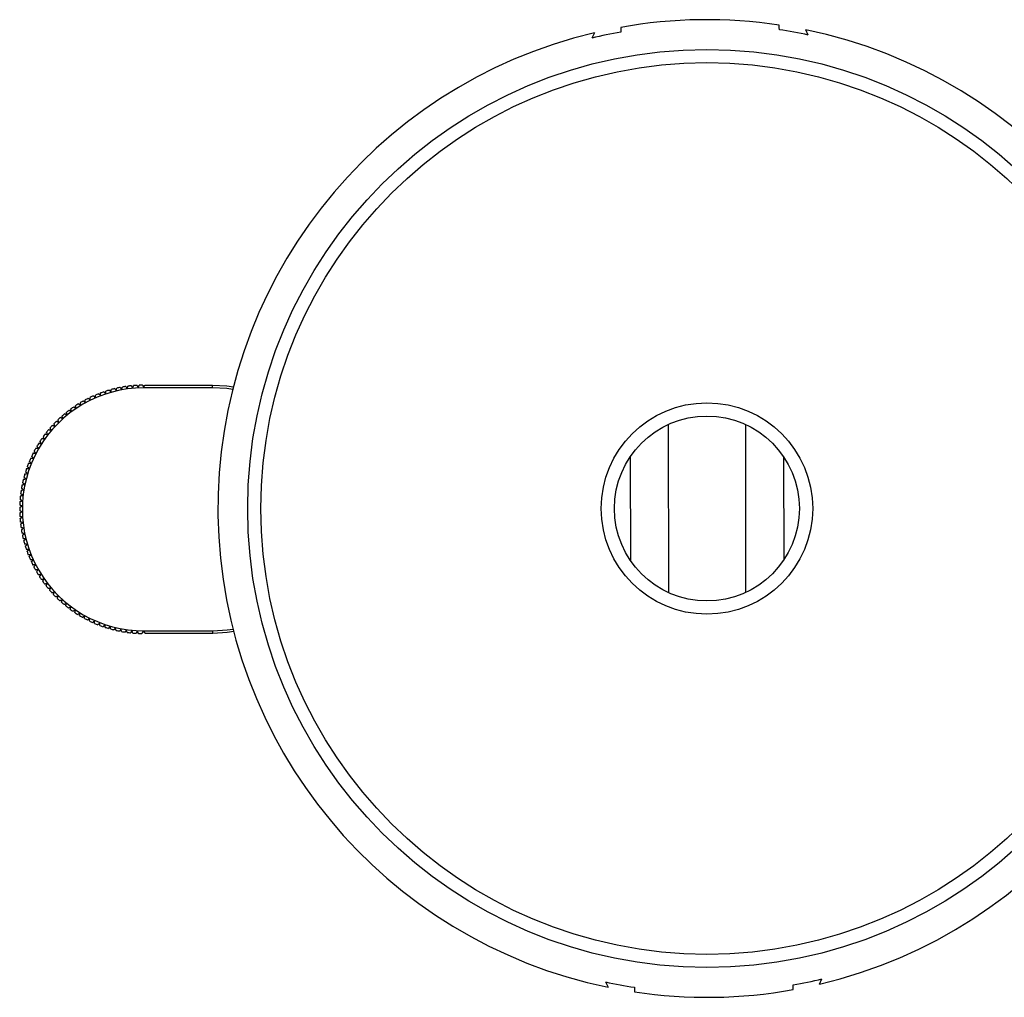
# Model space of a CAD drawing. Header units: millimetres. Extents: x 59 to 113, y 77 to 185.
# Tile 1 of 6: x 75 to 94, y 77 to 95. Entities that reach past the tile are written whole.
import ezdxf

# ---------------------------------------------------------------- set-up
doc = ezdxf.new("R2010")
doc.units = ezdxf.units.MM

msp = doc.modelspace()

# ---------------------------------------------------------------- linework, layer by layer
at = {"color": 7, "linetype": 'Continuous', "lineweight": 25}
for p, q in [((86.349, 95.2362), (86.3038, 95.1356)), ((90.3966, 95.1945), (90.3486, 95.2938)), ((77.8248, 88.5232), (77.8253, 88.5244)), ((79.1253, 88.5205), (77.8253, 88.5185)), ((77.845, 88.5685), (79.1252, 88.5705)), ((87.7473, 87.8245), (87.7521, 84.6428)), ((89.2054, 87.8268), (89.2103, 84.645)), ((87.0273, 87.2123), (87.0303, 85.2528)), ((89.9273, 87.2168), (89.9303, 85.2572)), ((77.8323, 83.9185), (79.1323, 83.9205)), ((79.1324, 83.8705), (77.8539, 83.8685)), ((90.6086, 77.2333), (90.6538, 77.3339)), ((86.561, 77.275), (86.609, 77.1757))]:
    msp.add_line(p, q, dxfattribs=at)
at = {"color": 7, "linetype": 'Continuous', "lineweight": 25, "flags": 128}
for points in [[(89.8485, 95.2945), (89.8479, 95.3381), (89.8472, 95.383)], [(86.8476, 95.3398), (86.8482, 95.2949), (86.8488, 95.2513)], [(77.8253, 88.5244), (77.8292, 88.5333), (77.833, 88.5416), (77.8364, 88.5493), (77.8394, 88.5559), (77.8418, 88.5613), (77.8435, 88.5653), (77.8446, 88.5677), (77.845, 88.5685)], [(79.1253, 88.5205), (79.1253, 88.5302), (79.1253, 88.5396), (79.1253, 88.5483), (79.1252, 88.5558), (79.1252, 88.562), (79.1252, 88.5667), (79.1252, 88.5695), (79.1252, 88.5705)], [(79.1252, 88.5705), (79.3986, 88.5549), (79.5201, 88.5377)], [(77.8539, 83.8685), (77.8535, 83.8695), (77.8523, 83.8723), (77.8503, 83.8769), (77.8476, 83.8832), (77.8443, 83.8907), (77.8406, 83.8994), (77.8365, 83.9087), (77.8323, 83.9185)], [(79.1324, 83.8705), (79.1324, 83.8714), (79.1324, 83.8743), (79.1324, 83.8789), (79.1324, 83.8851), (79.1324, 83.8927), (79.1324, 83.9013), (79.1323, 83.9107), (79.1323, 83.9205)], [(79.5271, 83.9045), (79.4057, 83.8868), (79.1324, 83.8705)], [(87.1091, 77.175), (87.1097, 77.1315), (87.1103, 77.0866)], [(90.11, 77.1297), (90.1094, 77.1746), (90.1088, 77.2182)]]:
    msp.add_lwpolyline(points, dxfattribs=at)
at = {"color": 1, "linetype": 'Continuous', "lineweight": 25, "flags": 128}
for points in [[(79.5077, 88.4891), (79.3959, 88.5049), (79.1253, 88.5205)], [(79.1323, 83.9205), (79.4029, 83.9369), (79.5146, 83.9531)]]:
    msp.add_lwpolyline(points, dxfattribs=at)
at = {"color": 7, "linetype": 'Continuous', "lineweight": 25}
for radius in [8.687, 8.437, 2, 1.75]:
    msp.add_circle((88.4788, 86.2348), radius, dxfattribs=at)
for centre, radius, start, end in [((88.4788, 86.2348), 9.25, 81.49241, 100.15725), ((88.4788, 86.2348), 9.25, 103.31172, 258.33794), ((88.4788, 86.2348), 9.1627, 100.24695, 103.73147), ((88.4788, 86.2348), 9.1627, 77.91819, 81.40271), ((88.4788, 86.2348), 9.25, 283.31172, 78.33794), ((77.8288, 86.2185), 2.3, 90.08757, 270.08757), ((77.8288, 86.2185), 2.35, 106.19051, 107.81027), ((77.8288, 86.2185), 2.35, 103.58993, 105.20969), ((77.8288, 86.2185), 2.35, 100.98934, 102.60911), ((77.8288, 86.2185), 2.35, 98.38876, 100.00853), ((77.8288, 86.2185), 2.35, 95.78818, 97.40794), ((77.8288, 86.2185), 2.35, 93.1876, 94.80736), ((77.8288, 86.2185), 2.35, 90.58701, 92.20678), ((76.6618, 88.52), 1.1635, 359.92735, 0.21754), ((77.8288, 86.2185), 2.35, 116.59284, 118.2126), ((77.8288, 86.2185), 2.35, 113.99225, 115.61202), ((77.8288, 86.2185), 2.35, 111.39167, 113.01144), ((77.8288, 86.2185), 2.35, 108.79109, 110.41085), ((77.8288, 86.2185), 2.35, 124.39458, 126.01435), ((77.8288, 86.2185), 2.35, 121.794, 123.41376), ((77.8288, 86.2185), 2.35, 119.19342, 120.81318), ((77.8288, 86.2185), 2.35, 132.19633, 133.81609), ((77.8288, 86.2185), 2.35, 129.59575, 131.21551), ((77.8288, 86.2185), 2.35, 126.99517, 128.61493), ((77.8288, 86.2185), 2.35, 139.99808, 141.61784), ((77.8288, 86.2185), 2.35, 137.39749, 139.01726), ((77.8288, 86.2185), 2.35, 134.79691, 136.41668), ((77.8288, 86.2185), 2.35, 145.19924, 146.819), ((77.8288, 86.2185), 2.35, 142.59866, 144.21842), ((77.8288, 86.2185), 2.35, 150.4004, 152.02017), ((77.8288, 86.2185), 2.35, 147.79982, 149.41959), ((77.8288, 86.2185), 2.35, 155.60157, 157.22133), ((77.8288, 86.2185), 2.35, 153.00099, 154.62075), ((77.8288, 86.2185), 2.35, 160.80273, 162.4225), ((77.8288, 86.2185), 2.35, 158.20215, 159.82192), ((77.8288, 86.2185), 2.35, 163.40332, 165.02308), ((77.8288, 86.2185), 2.35, 168.60448, 170.22424), ((77.8288, 86.2185), 2.35, 166.0039, 167.62366), ((77.8288, 86.2185), 2.35, 173.80564, 175.42541), ((77.8288, 86.2185), 2.35, 171.20506, 172.82483), ((77.8288, 86.2185), 2.35, 179.00681, 180.62657), ((77.8288, 86.2185), 2.35, 176.40623, 178.02599), ((77.8288, 86.2185), 2.35, 181.60739, 183.22716), ((77.8288, 86.2185), 2.35, 184.20797, 185.82774), ((77.8288, 86.2185), 2.35, 186.80856, 188.42832), ((77.8288, 86.2185), 2.35, 189.40914, 191.0289), ((77.8288, 86.2185), 2.35, 192.00972, 193.62948), ((77.8288, 86.2185), 2.35, 194.6103, 196.23007), ((77.8288, 86.2185), 2.35, 197.21088, 198.83065), ((77.8288, 86.2185), 2.35, 199.81147, 201.43123), ((77.8288, 86.2185), 2.35, 202.41205, 204.03181), ((77.8288, 86.2185), 2.35, 205.01263, 206.63239), ((77.8288, 86.2185), 2.35, 207.61321, 209.23298), ((77.8288, 86.2185), 2.35, 210.2138, 211.83356), ((77.8288, 86.2185), 2.35, 212.81438, 214.43414), ((77.8288, 86.2185), 2.35, 215.41496, 217.03472), ((77.8288, 86.2185), 2.35, 218.01554, 219.63531), ((77.8288, 86.2185), 2.35, 220.61612, 222.23589), ((77.8288, 86.2185), 2.35, 223.21671, 224.83647), ((77.8288, 86.2185), 2.35, 225.81729, 227.43705), ((77.8288, 86.2185), 2.35, 228.41787, 230.03763), ((77.8288, 86.2185), 2.35, 231.01845, 232.63822), ((77.8288, 86.2185), 2.35, 233.61903, 235.2388), ((77.8288, 86.2185), 2.35, 236.21962, 237.83938), ((77.8288, 86.2185), 2.35, 238.8202, 240.43996), ((77.8288, 86.2185), 2.35, 241.42078, 243.04055), ((77.8288, 86.2185), 2.35, 244.02136, 245.64113), ((77.8288, 86.2185), 2.35, 246.62195, 248.24171), ((77.8288, 86.2185), 2.35, 249.22253, 250.84229), ((77.8288, 86.2185), 2.35, 251.82311, 253.44287), ((77.8288, 86.2185), 2.35, 254.42369, 256.04346), ((77.8288, 86.2185), 2.35, 257.02427, 258.64404), ((77.8288, 86.2185), 2.35, 259.62486, 261.24462), ((77.8288, 86.2185), 2.35, 262.22544, 263.8452), ((77.8288, 86.2185), 2.35, 264.82602, 266.44578), ((77.8288, 86.2185), 2.35, 267.4266, 269.04637), ((88.4788, 86.2348), 9.1627, 280.24695, 283.73147), ((88.4788, 86.2348), 9.1627, 257.91819, 261.40271), ((88.4788, 86.2348), 9.25, 261.49241, 280.15725)]:
    msp.add_arc(centre, radius, start, end, dxfattribs=at)
for points, knots in [([(77.1736, 88.4753), (77.1739, 88.4749), (77.1746, 88.4741), (77.1798, 88.4677), (77.1876, 88.4583), (77.1965, 88.4475), (77.2026, 88.4401), (77.205, 88.4372)], [0, 0, 0, 0, 0.2043041, 0.4096057, 0.6217576, 0.8503845, 1, 1, 1, 1]), ([(77.205, 88.4372), (77.2059, 88.4435), (77.2078, 88.4563), (77.2102, 88.4723), (77.2118, 88.4829), (77.2123, 88.486), (77.2123, 88.4862), (77.2123, 88.4862)], [0, 0, 0, 0, 0.2529387, 0.507728, 0.7470609, 0.96493, 1, 1, 1, 1]), ([(77.2766, 88.5027), (77.2769, 88.5023), (77.2776, 88.5014), (77.2825, 88.4949), (77.2899, 88.4851), (77.2983, 88.4739), (77.304, 88.4662), (77.3063, 88.4632)], [0, 0, 0, 0, 0.2043003, 0.4096239, 0.6217916, 0.8504366, 1, 1, 1, 1]), ([(77.3063, 88.4632), (77.3075, 88.4695), (77.31, 88.4821), (77.3131, 88.498), (77.3152, 88.5086), (77.3158, 88.5117), (77.3158, 88.5118), (77.3158, 88.5118)], [0, 0, 0, 0, 0.2529488, 0.5077213, 0.7470638, 0.9648815, 1, 1, 1, 1]), ([(77.3808, 88.5254), (77.3811, 88.525), (77.3817, 88.5241), (77.3863, 88.5173), (77.3933, 88.5072), (77.4011, 88.4956), (77.4065, 88.4877), (77.4087, 88.4846)], [0, 0, 0, 0, 0.2043135, 0.4096303, 0.6218045, 0.8504407, 1, 1, 1, 1]), ([(77.4087, 88.4846), (77.4102, 88.4908), (77.4133, 88.5034), (77.4171, 88.5191), (77.4196, 88.5295), (77.4204, 88.5326), (77.4204, 88.5327), (77.4204, 88.5327)], [0, 0, 0, 0, 0.2529404, 0.5077234, 0.7470188, 0.9648823, 1, 1, 1, 1]), ([(77.486, 88.5433), (77.4862, 88.5429), (77.4868, 88.542), (77.4911, 88.535), (77.4976, 88.5246), (77.5049, 88.5127), (77.5099, 88.5045), (77.5119, 88.5013)], [0, 0, 0, 0, 0.2043018, 0.4096088, 0.6217732, 0.8504129, 1, 1, 1, 1]), ([(77.5119, 88.5013), (77.5137, 88.5075), (77.5173, 88.5199), (77.5219, 88.5354), (77.5249, 88.5457), (77.5258, 88.5487), (77.5258, 88.5489), (77.5258, 88.5489)], [0, 0, 0, 0, 0.2528917, 0.5076722, 0.7470168, 0.9648815, 1, 1, 1, 1]), ([(77.5918, 88.5565), (77.5921, 88.556), (77.5926, 88.5551), (77.5966, 88.548), (77.6025, 88.5372), (77.6093, 88.525), (77.614, 88.5167), (77.6158, 88.5133)], [0, 0, 0, 0, 0.2043031, 0.4096124, 0.6217336, 0.8503984, 1, 1, 1, 1]), ([(77.6158, 88.5133), (77.6179, 88.5194), (77.6221, 88.5316), (77.6273, 88.5469), (77.6308, 88.5571), (77.6318, 88.5601), (77.6319, 88.5602), (77.6319, 88.5602)], [0, 0, 0, 0, 0.2528728, 0.5076619, 0.747014, 0.9648804, 1, 1, 1, 1]), ([(77.6981, 88.5649), (77.6984, 88.5644), (77.6988, 88.5634), (77.7025, 88.5561), (77.708, 88.5451), (77.7142, 88.5326), (77.7185, 88.524), (77.7202, 88.5206)], [0, 0, 0, 0, 0.2042945, 0.4096012, 0.6217625, 0.8504112, 1, 1, 1, 1]), ([(77.7202, 88.5206), (77.7225, 88.5266), (77.7273, 88.5386), (77.7332, 88.5537), (77.7371, 88.5637), (77.7383, 88.5666), (77.7383, 88.5667), (77.7383, 88.5667)], [0, 0, 0, 0, 0.252862, 0.5076429, 0.7469997, 0.964832, 1, 1, 1, 1]), ([(77.8047, 88.5684), (77.8049, 88.5679), (77.8054, 88.5669), (77.8087, 88.5594), (77.8137, 88.5482), (77.8193, 88.5354), (77.8232, 88.5267), (77.8248, 88.5232)], [0, 0, 0, 0, 0.2043077, 0.4096224, 0.6217566, 0.8504376, 1, 1, 1, 1]), ([(76.7218, 88.2399), (76.7213, 88.2463), (76.7203, 88.2592), (76.719, 88.2753), (76.7181, 88.286), (76.7179, 88.2892), (76.7179, 88.2893), (76.7179, 88.2893)], [0, 0, 0, 0, 0.2529476, 0.5077288, 0.747064, 0.96493, 1, 1, 1, 1]), ([(76.7768, 88.3199), (76.7772, 88.3195), (76.778, 88.3189), (76.7843, 88.3136), (76.7937, 88.3057), (76.8044, 88.2967), (76.8117, 88.2905), (76.8146, 88.2881)], [0, 0, 0, 0, 0.204289, 0.409596, 0.6217728, 0.8503905, 1, 1, 1, 1]), ([(76.8146, 88.2881), (76.8144, 88.2945), (76.814, 88.3074), (76.8134, 88.3236), (76.8131, 88.3343), (76.813, 88.3374), (76.813, 88.3376), (76.813, 88.3376)], [0, 0, 0, 0, 0.2529563, 0.5077334, 0.7470656, 0.9649302, 1, 1, 1, 1]), ([(76.8733, 88.3655), (76.8737, 88.3651), (76.8744, 88.3644), (76.8805, 88.3588), (76.8895, 88.3505), (76.8997, 88.341), (76.9068, 88.3345), (76.9096, 88.332)], [0, 0, 0, 0, 0.204299, 0.4096422, 0.6217838, 0.8504205, 1, 1, 1, 1]), ([(76.9096, 88.332), (76.9097, 88.3384), (76.9098, 88.3513), (76.91, 88.3675), (76.9101, 88.3782), (76.9102, 88.3814), (76.9102, 88.3815), (76.9102, 88.3815)], [0, 0, 0, 0, 0.2529547, 0.5077337, 0.7470655, 0.9649301, 1, 1, 1, 1]), ([(76.9717, 88.4066), (76.972, 88.4062), (76.9728, 88.4055), (76.9785, 88.3996), (76.9872, 88.3909), (76.997, 88.381), (77.0038, 88.3742), (77.0064, 88.3715)], [0, 0, 0, 0, 0.2043017, 0.4096177, 0.6217845, 0.8504394, 1, 1, 1, 1]), ([(77.0064, 88.3715), (77.0068, 88.3779), (77.0075, 88.3908), (77.0084, 88.4069), (77.0091, 88.4176), (77.0092, 88.4208), (77.0092, 88.4209), (77.0093, 88.4209)], [0, 0, 0, 0, 0.252954, 0.5077308, 0.7470655, 0.9649301, 1, 1, 1, 1]), ([(77.0718, 88.4432), (77.0722, 88.4428), (77.0729, 88.4421), (77.0784, 88.436), (77.0866, 88.4269), (77.096, 88.4165), (77.1024, 88.4094), (77.105, 88.4066)], [0, 0, 0, 0, 0.2043084, 0.4096126, 0.62177, 0.8504443, 1, 1, 1, 1]), ([(77.105, 88.4066), (77.1056, 88.413), (77.1069, 88.4258), (77.1086, 88.4419), (77.1097, 88.4526), (77.11, 88.4557), (77.11, 88.4558), (77.11, 88.4559)], [0, 0, 0, 0, 0.2529501, 0.5077321, 0.7470653, 0.9649297, 1, 1, 1, 1]), ([(76.4576, 88.0709), (76.4563, 88.0772), (76.4535, 88.0898), (76.45, 88.1056), (76.4478, 88.1161), (76.4471, 88.1192), (76.447, 88.1193), (76.447, 88.1193)], [0, 0, 0, 0, 0.2529284, 0.5077153, 0.7470536, 0.9648811, 1, 1, 1, 1]), ([(76.5013, 88.1576), (76.5018, 88.1574), (76.5027, 88.1568), (76.5096, 88.1524), (76.52, 88.1458), (76.5318, 88.1384), (76.5399, 88.1333), (76.5431, 88.1312)], [0, 0, 0, 0, 0.2043038, 0.4096184, 0.6217647, 0.8504311, 1, 1, 1, 1]), ([(76.5431, 88.1312), (76.542, 88.1376), (76.5398, 88.1503), (76.5371, 88.1662), (76.5353, 88.1768), (76.5347, 88.1799), (76.5347, 88.1801), (76.5347, 88.1801)], [0, 0, 0, 0, 0.2529411, 0.5077211, 0.7470622, 0.9648812, 1, 1, 1, 1]), ([(76.5907, 88.2159), (76.5911, 88.2156), (76.592, 88.215), (76.5987, 88.2103), (76.6088, 88.2033), (76.6202, 88.1953), (76.6281, 88.1898), (76.6312, 88.1876)], [0, 0, 0, 0, 0.2043011, 0.4096387, 0.621797, 0.8504303, 1, 1, 1, 1]), ([(76.6312, 88.1876), (76.6304, 88.194), (76.6288, 88.2068), (76.6268, 88.2229), (76.6254, 88.2335), (76.6251, 88.2366), (76.625, 88.2368), (76.625, 88.2368)], [0, 0, 0, 0, 0.252951, 0.5077244, 0.7470647, 0.96493, 1, 1, 1, 1]), ([(76.6826, 88.27), (76.683, 88.2697), (76.6838, 88.269), (76.6903, 88.264), (76.7001, 88.2566), (76.7112, 88.2481), (76.7188, 88.2422), (76.7218, 88.2399)], [0, 0, 0, 0, 0.204316, 0.4096373, 0.6218002, 0.8504565, 1, 1, 1, 1]), ([(76.2189, 87.8677), (76.2166, 87.8737), (76.2122, 87.8858), (76.2066, 87.901), (76.2029, 87.9111), (76.2018, 87.914), (76.2018, 87.9142), (76.2018, 87.9142)], [0, 0, 0, 0, 0.2528965, 0.5076449, 0.7470062, 0.964832, 1, 1, 1, 1]), ([(76.2504, 87.9595), (76.2509, 87.9593), (76.2518, 87.9588), (76.2593, 87.9554), (76.2705, 87.9503), (76.2832, 87.9446), (76.2919, 87.9406), (76.2953, 87.939)], [0, 0, 0, 0, 0.2042991, 0.4096063, 0.6217712, 0.8504296, 1, 1, 1, 1]), ([(76.2953, 87.939), (76.2934, 87.9451), (76.2895, 87.9574), (76.2846, 87.9729), (76.2814, 87.9831), (76.2804, 87.9861), (76.2804, 87.9862), (76.2804, 87.9862)], [0, 0, 0, 0, 0.25291864, 0.50766876, 0.74701334, 0.96488173, 1, 1, 1, 1]), ([(76.331, 88.0293), (76.3315, 88.0291), (76.3324, 88.0286), (76.3397, 88.0249), (76.3506, 88.0193), (76.3631, 88.0129), (76.3716, 88.0085), (76.375, 88.0068)], [0, 0, 0, 0, 0.2042928, 0.409642, 0.621776, 0.8503584, 1, 1, 1, 1]), ([(76.375, 88.0068), (76.3733, 88.013), (76.37, 88.0255), (76.3658, 88.0411), (76.3631, 88.0515), (76.3623, 88.0545), (76.3622, 88.0547), (76.3622, 88.0547)], [0, 0, 0, 0, 0.2529265, 0.5076847, 0.7470152, 0.9648818, 1, 1, 1, 1]), ([(76.4147, 88.0954), (76.4152, 88.0951), (76.4161, 88.0946), (76.4232, 88.0906), (76.4339, 88.0845), (76.446, 88.0776), (76.4543, 88.0728), (76.4576, 88.0709)], [0, 0, 0, 0, 0.20429635, 0.40961343, 0.62179148, 0.85046506, 1, 1, 1, 1]), ([(76.0287, 87.7291), (76.0292, 87.729), (76.0302, 87.7286), (76.038, 87.7263), (76.0498, 87.7228), (76.0632, 87.7188), (76.0723, 87.716), (76.076, 87.7149)], [0, 0, 0, 0, 0.2042975, 0.409609, 0.621729, 0.8503788, 1, 1, 1, 1]), ([(76.076, 87.7149), (76.0732, 87.7207), (76.0677, 87.7324), (76.0608, 87.747), (76.0562, 87.7567), (76.0548, 87.7596), (76.0548, 87.7597), (76.0548, 87.7597)], [0, 0, 0, 0, 0.2528402, 0.5075936, 0.7469607, 0.9648338, 1, 1, 1, 1]), ([(76.0991, 87.8092), (76.0995, 87.8091), (76.1005, 87.8087), (76.1083, 87.806), (76.1199, 87.8019), (76.133, 87.7973), (76.1421, 87.7942), (76.1457, 87.7929)], [0, 0, 0, 0, 0.2043044, 0.409637, 0.6217954, 0.8504448, 1, 1, 1, 1]), ([(76.1457, 87.7929), (76.1432, 87.7988), (76.1382, 87.8107), (76.132, 87.8257), (76.1278, 87.8356), (76.1266, 87.8385), (76.1265, 87.8386), (76.1265, 87.8386)], [0, 0, 0, 0, 0.25285, 0.5076361, 0.7469526, 0.9648323, 1, 1, 1, 1]), ([(76.173, 87.8861), (76.1735, 87.8859), (76.1745, 87.8855), (76.1821, 87.8824), (76.1935, 87.8778), (76.2064, 87.8726), (76.2153, 87.8691), (76.2189, 87.8677)], [0, 0, 0, 0, 0.2043122, 0.4096551, 0.6217818, 0.8504326, 1, 1, 1, 1]), ([(75.8991, 87.5597), (75.8996, 87.5596), (75.9007, 87.5594), (75.9087, 87.5577), (75.9207, 87.5553), (75.9344, 87.5525), (75.9438, 87.5506), (75.9475, 87.5499)], [0, 0, 0, 0, 0.2043058, 0.4095983, 0.6217676, 0.8504138, 1, 1, 1, 1]), ([(75.9475, 87.5499), (75.9443, 87.5554), (75.9377, 87.5665), (75.9295, 87.5804), (75.924, 87.5897), (75.9224, 87.5924), (75.9224, 87.5925), (75.9224, 87.5925)], [0, 0, 0, 0, 0.2527464, 0.5075187, 0.7469019, 0.9647844, 1, 1, 1, 1]), ([(75.962, 87.6459), (75.9625, 87.6457), (75.9635, 87.6455), (75.9715, 87.6435), (75.9834, 87.6405), (75.9969, 87.6371), (76.0062, 87.6348), (76.0099, 87.6338)], [0, 0, 0, 0, 0.2043156, 0.4096207, 0.6217965, 0.8503947, 1, 1, 1, 1]), ([(76.0099, 87.6338), (76.0069, 87.6395), (76.0008, 87.6509), (75.9933, 87.6652), (75.9882, 87.6747), (75.9867, 87.6775), (75.9867, 87.6776), (75.9867, 87.6776)], [0, 0, 0, 0, 0.2528107, 0.5075678, 0.746901, 0.9647838, 1, 1, 1, 1]), ([(75.7855, 87.3792), (75.786, 87.3792), (75.7871, 87.3791), (75.7952, 87.3782), (75.8074, 87.3768), (75.8213, 87.3753), (75.8308, 87.3743), (75.8346, 87.3738)], [0, 0, 0, 0, 0.2043163, 0.4095877, 0.62179, 0.8504382, 1, 1, 1, 1]), ([(75.8346, 87.3738), (75.8309, 87.379), (75.8233, 87.3895), (75.8139, 87.4027), (75.8076, 87.4114), (75.8058, 87.4139), (75.8057, 87.414), (75.8057, 87.414)], [0, 0, 0, 0, 0.2526949, 0.5074704, 0.746815, 0.9646863, 1, 1, 1, 1]), ([(75.8403, 87.4708), (75.8408, 87.4707), (75.8418, 87.4705), (75.8499, 87.4692), (75.8621, 87.4674), (75.8758, 87.4652), (75.8853, 87.4637), (75.8891, 87.4631)], [0, 0, 0, 0, 0.2042932, 0.4095613, 0.6217254, 0.8503442, 1, 1, 1, 1]), ([(75.8891, 87.4631), (75.8856, 87.4685), (75.8785, 87.4793), (75.8697, 87.4929), (75.8638, 87.5018), (75.8621, 87.5045), (75.862, 87.5046), (75.862, 87.5046)], [0, 0, 0, 0, 0.25273579, 0.50754186, 0.74686969, 0.96473654, 1, 1, 1, 1]), ([(75.6887, 87.1892), (75.6892, 87.1892), (75.6903, 87.1892), (75.6985, 87.189), (75.7107, 87.1888), (75.7247, 87.1886), (75.7343, 87.1884), (75.7381, 87.1883)], [0, 0, 0, 0, 0.2043106, 0.4096267, 0.62173, 0.8504239, 1, 1, 1, 1]), ([(75.7381, 87.1883), (75.7339, 87.1931), (75.7254, 87.2029), (75.7148, 87.2151), (75.7078, 87.2232), (75.7057, 87.2256), (75.7056, 87.2257), (75.7056, 87.2257)], [0, 0, 0, 0, 0.25260157, 0.50740919, 0.74675121, 0.96459078, 1, 1, 1, 1]), ([(75.7349, 87.2853), (75.7355, 87.2853), (75.7365, 87.2852), (75.7447, 87.2847), (75.7569, 87.2839), (75.7709, 87.283), (75.7804, 87.2824), (75.7842, 87.2822)], [0, 0, 0, 0, 0.2043078, 0.409623, 0.6217304, 0.8503409, 1, 1, 1, 1]), ([(75.7842, 87.2822), (75.7803, 87.2872), (75.7723, 87.2973), (75.7622, 87.31), (75.7555, 87.3184), (75.7536, 87.3209), (75.7535, 87.321), (75.7535, 87.321)], [0, 0, 0, 0, 0.2526321, 0.5074252, 0.7468084, 0.9646391, 1, 1, 1, 1]), ([(75.6095, 86.9912), (75.61, 86.9913), (75.6111, 86.9913), (75.6192, 86.9919), (75.6315, 86.9928), (75.6454, 86.9938), (75.655, 86.9945), (75.6588, 86.9948)], [0, 0, 0, 0, 0.2043006, 0.4096474, 0.6218215, 0.8504504, 1, 1, 1, 1]), ([(75.6588, 86.9948), (75.6541, 86.9992), (75.6449, 87.0081), (75.6332, 87.0194), (75.6254, 87.0268), (75.6231, 87.029), (75.6231, 87.0291), (75.623, 87.0291)], [0, 0, 0, 0, 0.25245054, 0.50728198, 0.74664701, 0.96454033, 1, 1, 1, 1]), ([(75.6468, 87.0911), (75.6474, 87.0911), (75.6484, 87.0912), (75.6566, 87.0914), (75.6689, 87.0917), (75.6828, 87.0921), (75.6924, 87.0923), (75.6962, 87.0924)], [0, 0, 0, 0, 0.2042985, 0.4096263, 0.6217532, 0.8503959, 1, 1, 1, 1]), ([(75.6962, 87.0924), (75.6918, 87.0971), (75.6829, 87.1064), (75.6718, 87.1182), (75.6644, 87.1259), (75.6622, 87.1282), (75.6621, 87.1283), (75.6621, 87.1283)], [0, 0, 0, 0, 0.2525163, 0.5073304, 0.7467001, 0.9645411, 1, 1, 1, 1]), ([(75.5486, 86.7869), (75.5491, 86.7869), (75.5501, 86.7871), (75.5582, 86.7884), (75.5703, 86.7904), (75.5841, 86.7927), (75.5936, 86.7942), (75.5973, 86.7949)], [0, 0, 0, 0, 0.2043123, 0.4096509, 0.6217553, 0.8504424, 1, 1, 1, 1]), ([(75.5973, 86.7949), (75.5923, 86.7989), (75.5823, 86.8069), (75.5696, 86.817), (75.5612, 86.8237), (75.5588, 86.8257), (75.5587, 86.8258), (75.5586, 86.8258)], [0, 0, 0, 0, 0.2525974, 0.5074166, 0.7467509, 0.9646368, 1, 1, 1, 1]), ([(75.5767, 86.8897), (75.5772, 86.8898), (75.5783, 86.8899), (75.5864, 86.8909), (75.5986, 86.8923), (75.6125, 86.8939), (75.622, 86.8951), (75.6258, 86.8955)], [0, 0, 0, 0, 0.20430278, 0.40961404, 0.62177247, 0.85040796, 1, 1, 1, 1]), ([(75.6258, 86.8955), (75.621, 86.8997), (75.6113, 86.9082), (75.5991, 86.9189), (75.591, 86.926), (75.5887, 86.9281), (75.5885, 86.9282), (75.5885, 86.9282)], [0, 0, 0, 0, 0.2525988, 0.5073738, 0.7467134, 0.9645886, 1, 1, 1, 1]), ([(75.5543, 86.5902), (75.5489, 86.5937), (75.5382, 86.6008), (75.5246, 86.6098), (75.5157, 86.6157), (75.513, 86.6174), (75.5129, 86.6175), (75.5129, 86.6175)], [0, 0, 0, 0, 0.252738, 0.5075027, 0.746853, 0.9647365, 1, 1, 1, 1]), ([(75.5251, 86.6828), (75.5257, 86.6829), (75.5267, 86.6831), (75.5347, 86.6848), (75.5467, 86.6874), (75.5604, 86.6902), (75.5698, 86.6922), (75.5735, 86.693)], [0, 0, 0, 0, 0.2042999, 0.4096056, 0.6217266, 0.8503881, 1, 1, 1, 1]), ([(75.5735, 86.693), (75.5683, 86.6968), (75.5579, 86.7044), (75.5448, 86.7139), (75.5361, 86.7202), (75.5335, 86.7221), (75.5334, 86.7222), (75.5334, 86.7222)], [0, 0, 0, 0, 0.2526616, 0.5074793, 0.7468071, 0.9646875, 1, 1, 1, 1]), ([(75.4925, 86.4721), (75.493, 86.4722), (75.4941, 86.4725), (75.5019, 86.4749), (75.5136, 86.4786), (75.5269, 86.4827), (75.5361, 86.4855), (75.5397, 86.4866)], [0, 0, 0, 0, 0.2043186, 0.409608, 0.6217798, 0.8504251, 1, 1, 1, 1]), ([(75.5397, 86.4866), (75.5342, 86.4899), (75.5232, 86.4965), (75.5093, 86.5048), (75.5001, 86.5103), (75.4973, 86.5119), (75.4972, 86.512), (75.4972, 86.512)], [0, 0, 0, 0, 0.2527075, 0.5074978, 0.7469014, 0.9647345, 1, 1, 1, 1]), ([(75.5064, 86.5778), (75.5069, 86.5779), (75.508, 86.5782), (75.5159, 86.5803), (75.5278, 86.5833), (75.5413, 86.5868), (75.5506, 86.5892), (75.5543, 86.5902)], [0, 0, 0, 0, 0.2042979, 0.4096341, 0.6217334, 0.8504119, 1, 1, 1, 1]), ([(75.4792, 86.2592), (75.4797, 86.2594), (75.4806, 86.2598), (75.4882, 86.2629), (75.4996, 86.2676), (75.5125, 86.2729), (75.5214, 86.2766), (75.5249, 86.278)], [0, 0, 0, 0, 0.2043166, 0.4096194, 0.6217961, 0.850391, 1, 1, 1, 1]), ([(75.5249, 86.278), (75.5191, 86.2808), (75.5075, 86.2864), (75.4929, 86.2934), (75.4832, 86.298), (75.4803, 86.2994), (75.4802, 86.2994), (75.4802, 86.2994)], [0, 0, 0, 0, 0.2527722, 0.5075639, 0.7469356, 0.9648332, 1, 1, 1, 1]), ([(75.4834, 86.3658), (75.4839, 86.366), (75.4849, 86.3663), (75.4926, 86.3691), (75.5042, 86.3732), (75.5173, 86.3779), (75.5264, 86.3812), (75.5299, 86.3825)], [0, 0, 0, 0, 0.2042961, 0.4096065, 0.6217684, 0.8504559, 1, 1, 1, 1]), ([(75.5299, 86.3825), (75.5243, 86.3855), (75.5129, 86.3916), (75.4987, 86.3993), (75.4892, 86.4044), (75.4864, 86.4059), (75.4863, 86.4059), (75.4863, 86.4059)], [0, 0, 0, 0, 0.2527502, 0.5075841, 0.7469107, 0.9647825, 1, 1, 1, 1]), ([(75.5245, 86.1734), (75.5186, 86.1759), (75.5068, 86.181), (75.4919, 86.1873), (75.482, 86.1915), (75.4791, 86.1927), (75.479, 86.1928), (75.4789, 86.1928)], [0, 0, 0, 0, 0.2528389, 0.5076036, 0.746961, 0.964832, 1, 1, 1, 1]), ([(75.4797, 86.1526), (75.4802, 86.1528), (75.4812, 86.1532), (75.4886, 86.1567), (75.4997, 86.1619), (75.5124, 86.1678), (75.5211, 86.1718), (75.5245, 86.1734)], [0, 0, 0, 0, 0.2043107, 0.409641, 0.6217645, 0.8504292, 1, 1, 1, 1]), ([(75.529, 86.0689), (75.5229, 86.0711), (75.5109, 86.0756), (75.4957, 86.0813), (75.4856, 86.085), (75.4827, 86.0862), (75.4826, 86.0862), (75.4825, 86.0862)], [0, 0, 0, 0, 0.2528315, 0.507619, 0.7469939, 0.9648304, 1, 1, 1, 1]), ([(75.4851, 86.0461), (75.4856, 86.0463), (75.4866, 86.0468), (75.4938, 86.0506), (75.5047, 86.0563), (75.5171, 86.0627), (75.5256, 86.0671), (75.529, 86.0689)], [0, 0, 0, 0, 0.2043126, 0.4096211, 0.6217543, 0.8504822, 1, 1, 1, 1]), ([(75.5381, 85.9647), (75.532, 85.9667), (75.5197, 85.9706), (75.5043, 85.9756), (75.4941, 85.9789), (75.4911, 85.9798), (75.491, 85.9799), (75.491, 85.9799)], [0, 0, 0, 0, 0.2528686, 0.5076267, 0.7469989, 0.9648799, 1, 1, 1, 1]), ([(75.4954, 85.9399), (75.4958, 85.9402), (75.4968, 85.9407), (75.5038, 85.9448), (75.5145, 85.951), (75.5265, 85.958), (75.5348, 85.9628), (75.5381, 85.9647)], [0, 0, 0, 0, 0.2043081, 0.4096304, 0.621767, 0.8504696, 1, 1, 1, 1]), ([(75.552, 85.861), (75.5458, 85.8627), (75.5334, 85.8661), (75.5177, 85.8704), (75.5074, 85.8732), (75.5043, 85.874), (75.5042, 85.874), (75.5042, 85.874)], [0, 0, 0, 0, 0.2529676, 0.5076915, 0.7470255, 0.9648842, 1, 1, 1, 1]), ([(75.5104, 85.8343), (75.5109, 85.8346), (75.5118, 85.8352), (75.5187, 85.8396), (75.529, 85.8462), (75.5407, 85.8538), (75.5488, 85.859), (75.552, 85.861)], [0, 0, 0, 0, 0.2043059, 0.4096268, 0.6217508, 0.850407, 1, 1, 1, 1]), ([(75.5706, 85.7581), (75.5643, 85.7595), (75.5517, 85.7623), (75.5359, 85.7659), (75.5254, 85.7682), (75.5223, 85.7689), (75.5222, 85.7689), (75.5222, 85.7689)], [0, 0, 0, 0, 0.252933, 0.507722, 0.7470509, 0.9648819, 1, 1, 1, 1]), ([(75.5302, 85.7295), (75.5307, 85.7298), (75.5315, 85.7304), (75.5382, 85.7352), (75.5482, 85.7423), (75.5596, 85.7503), (75.5675, 85.7559), (75.5706, 85.7581)], [0, 0, 0, 0, 0.2043156, 0.4096437, 0.6217609, 0.8504428, 1, 1, 1, 1]), ([(75.5938, 85.6561), (75.5874, 85.6572), (75.5748, 85.6595), (75.5588, 85.6623), (75.5483, 85.6642), (75.5451, 85.6647), (75.545, 85.6647), (75.545, 85.6647)], [0, 0, 0, 0, 0.2528913, 0.5077357, 0.7470392, 0.9648812, 1, 1, 1, 1]), ([(75.5548, 85.6257), (75.5552, 85.626), (75.5561, 85.6267), (75.5625, 85.6317), (75.5722, 85.6393), (75.5832, 85.6479), (75.5908, 85.6538), (75.5938, 85.6561)], [0, 0, 0, 0, 0.2043122, 0.4096292, 0.621771, 0.8504402, 1, 1, 1, 1]), ([(75.6216, 85.5553), (75.6152, 85.5561), (75.6024, 85.5578), (75.5864, 85.5599), (75.5757, 85.5612), (75.5726, 85.5617), (75.5725, 85.5617), (75.5725, 85.5617)], [0, 0, 0, 0, 0.2529389, 0.5076976, 0.747064, 0.964931, 1, 1, 1, 1]), ([(75.584, 85.5232), (75.5844, 85.5235), (75.5852, 85.5242), (75.5915, 85.5295), (75.6008, 85.5375), (75.6114, 85.5466), (75.6187, 85.5528), (75.6216, 85.5553)], [0, 0, 0, 0, 0.2043111, 0.4096006, 0.6217936, 0.8504083, 1, 1, 1, 1]), ([(75.654, 85.4558), (75.6476, 85.4563), (75.6347, 85.4574), (75.6186, 85.4588), (75.6079, 85.4597), (75.6047, 85.46), (75.6046, 85.46), (75.6046, 85.46)], [0, 0, 0, 0, 0.2529206, 0.5077212, 0.7470463, 0.9649275, 1, 1, 1, 1]), ([(75.6179, 85.422), (75.6183, 85.4224), (75.6191, 85.4231), (75.625, 85.4287), (75.634, 85.4371), (75.6442, 85.4466), (75.6512, 85.4532), (75.654, 85.4558)], [0, 0, 0, 0, 0.2043121, 0.409638, 0.6217559, 0.8504164, 1, 1, 1, 1]), ([(75.6908, 85.3579), (75.6844, 85.3582), (75.6715, 85.3587), (75.6553, 85.3593), (75.6446, 85.3597), (75.6414, 85.3598), (75.6413, 85.3598), (75.6413, 85.3598)], [0, 0, 0, 0, 0.2529895, 0.5077649, 0.7470758, 0.9649301, 1, 1, 1, 1]), ([(75.6563, 85.3225), (75.6567, 85.3229), (75.6574, 85.3237), (75.6631, 85.3295), (75.6717, 85.3383), (75.6815, 85.3483), (75.6882, 85.3552), (75.6908, 85.3579)], [0, 0, 0, 0, 0.20429377, 0.40962426, 0.62177915, 0.85041612, 1, 1, 1, 1]), ([(75.7321, 85.2618), (75.7256, 85.2617), (75.7127, 85.2617), (75.6965, 85.2616), (75.6858, 85.2615), (75.6826, 85.2615), (75.6825, 85.2615), (75.6825, 85.2615)], [0, 0, 0, 0, 0.2529177, 0.507735, 0.7470535, 0.9649314, 1, 1, 1, 1]), ([(75.6992, 85.2249), (75.6996, 85.2253), (75.7003, 85.2261), (75.7057, 85.2322), (75.7139, 85.2413), (75.7231, 85.2518), (75.7295, 85.2589), (75.7321, 85.2618)], [0, 0, 0, 0, 0.2042983, 0.4096321, 0.621755, 0.8503933, 1, 1, 1, 1]), ([(75.7776, 85.1676), (75.7712, 85.1673), (75.7583, 85.1666), (75.7421, 85.1658), (75.7314, 85.1652), (75.7283, 85.1651), (75.7282, 85.1651), (75.7281, 85.1651)], [0, 0, 0, 0, 0.2529459, 0.50775, 0.747059, 0.9649287, 1, 1, 1, 1]), ([(75.7465, 85.1293), (75.7468, 85.1297), (75.7475, 85.1305), (75.7526, 85.1369), (75.7604, 85.1464), (75.7692, 85.1572), (75.7752, 85.1647), (75.7776, 85.1676)], [0, 0, 0, 0, 0.2043003, 0.4096112, 0.6217529, 0.8504349, 1, 1, 1, 1]), ([(75.8274, 85.0756), (75.821, 85.075), (75.8082, 85.0738), (75.7921, 85.0722), (75.7814, 85.0712), (75.7782, 85.0709), (75.7781, 85.0708), (75.7781, 85.0708)], [0, 0, 0, 0, 0.2529096, 0.507749, 0.7470536, 0.9649273, 1, 1, 1, 1]), ([(75.798, 85.0359), (75.7984, 85.0363), (75.799, 85.0372), (75.8039, 85.0438), (75.8112, 85.0536), (75.8195, 85.0649), (75.8252, 85.0726), (75.8274, 85.0756)], [0, 0, 0, 0, 0.2043017, 0.4096352, 0.6218019, 0.8504111, 1, 1, 1, 1]), ([(75.8813, 84.986), (75.875, 84.9851), (75.8622, 84.9833), (75.8462, 84.981), (75.8356, 84.9794), (75.8324, 84.979), (75.8323, 84.979), (75.8323, 84.979)], [0, 0, 0, 0, 0.2529539, 0.5077556, 0.7470776, 0.9649326, 1, 1, 1, 1]), ([(75.8538, 84.945), (75.8541, 84.9454), (75.8547, 84.9463), (75.8592, 84.9531), (75.8661, 84.9633), (75.8739, 84.9749), (75.8792, 84.9829), (75.8813, 84.986)], [0, 0, 0, 0, 0.2042997, 0.4095996, 0.6217392, 0.850406, 1, 1, 1, 1]), ([(75.9393, 84.8989), (75.9329, 84.8977), (75.9203, 84.8953), (75.9044, 84.8923), (75.8938, 84.8903), (75.8907, 84.8897), (75.8906, 84.8897), (75.8906, 84.8897)], [0, 0, 0, 0, 0.2529431, 0.5077665, 0.7470676, 0.9648802, 1, 1, 1, 1]), ([(75.9136, 84.8567), (75.9139, 84.8571), (75.9144, 84.858), (75.9187, 84.865), (75.9251, 84.8755), (75.9323, 84.8875), (75.9373, 84.8957), (75.9393, 84.8989)], [0, 0, 0, 0, 0.2043056, 0.4096082, 0.6217607, 0.8504097, 1, 1, 1, 1]), ([(76.0011, 84.8145), (75.9948, 84.8131), (75.9823, 84.8101), (75.9665, 84.8063), (75.9561, 84.8039), (75.953, 84.8031), (75.9529, 84.8031), (75.9529, 84.8031)], [0, 0, 0, 0, 0.2529401, 0.5077358, 0.7470613, 0.9648793, 1, 1, 1, 1]), ([(75.9774, 84.7712), (75.9776, 84.7716), (75.9781, 84.7726), (75.9821, 84.7798), (75.988, 84.7905), (75.9947, 84.8028), (75.9993, 84.8112), (76.0011, 84.8145)], [0, 0, 0, 0, 0.2043095, 0.4096212, 0.6217777, 0.8504281, 1, 1, 1, 1]), ([(76.0667, 84.7331), (76.0605, 84.7313), (76.0481, 84.7277), (76.0325, 84.7233), (76.0222, 84.7203), (76.0192, 84.7195), (76.019, 84.7194), (76.019, 84.7194)], [0, 0, 0, 0, 0.2529302, 0.5076883, 0.7470175, 0.96488, 1, 1, 1, 1]), ([(76.045, 84.6887), (76.0452, 84.6891), (76.0456, 84.6901), (76.0492, 84.6975), (76.0546, 84.7085), (76.0608, 84.721), (76.065, 84.7296), (76.0667, 84.7331)], [0, 0, 0, 0, 0.20429821, 0.40960653, 0.62174323, 0.85038766, 1, 1, 1, 1]), ([(76.1359, 84.6546), (76.1298, 84.6526), (76.1176, 84.6485), (76.1022, 84.6433), (76.092, 84.6399), (76.089, 84.6389), (76.0889, 84.6389), (76.0889, 84.6389)], [0, 0, 0, 0, 0.2528559, 0.5076513, 0.7469974, 0.9648798, 1, 1, 1, 1]), ([(76.1162, 84.6093), (76.1164, 84.6098), (76.1168, 84.6108), (76.1201, 84.6183), (76.125, 84.6295), (76.1305, 84.6423), (76.1344, 84.6511), (76.1359, 84.6546)], [0, 0, 0, 0, 0.20430088, 0.40961657, 0.62176027, 0.85040987, 1, 1, 1, 1]), ([(76.2086, 84.5794), (76.2026, 84.5771), (76.1906, 84.5725), (76.1755, 84.5666), (76.1655, 84.5627), (76.1625, 84.5616), (76.1624, 84.5615), (76.1624, 84.5615)], [0, 0, 0, 0, 0.2529244, 0.5076733, 0.7469983, 0.964832, 1, 1, 1, 1]), ([(76.191, 84.5333), (76.1912, 84.5337), (76.1915, 84.5347), (76.1945, 84.5424), (76.1988, 84.5539), (76.2038, 84.5669), (76.2072, 84.5759), (76.2086, 84.5794)], [0, 0, 0, 0, 0.2043081, 0.4096244, 0.6217791, 0.8504228, 1, 1, 1, 1]), ([(76.2846, 84.5076), (76.2787, 84.505), (76.2669, 84.4998), (76.2521, 84.4933), (76.2423, 84.489), (76.2394, 84.4877), (76.2393, 84.4876), (76.2393, 84.4876)], [0, 0, 0, 0, 0.2528724, 0.5076839, 0.7469798, 0.9648335, 1, 1, 1, 1]), ([(76.2691, 84.4607), (76.2693, 84.4612), (76.2696, 84.4622), (76.2722, 84.47), (76.276, 84.4816), (76.2804, 84.4949), (76.2834, 84.504), (76.2846, 84.5076)], [0, 0, 0, 0, 0.2043012, 0.4096118, 0.6217522, 0.8503991, 1, 1, 1, 1]), ([(76.3638, 84.4393), (76.3581, 84.4364), (76.3465, 84.4307), (76.332, 84.4235), (76.3224, 84.4188), (76.3196, 84.4174), (76.3195, 84.4173), (76.3194, 84.4173)], [0, 0, 0, 0, 0.2528341, 0.5076108, 0.7469619, 0.9647831, 1, 1, 1, 1]), ([(76.3505, 84.3917), (76.3506, 84.3922), (76.3509, 84.3932), (76.3531, 84.4011), (76.3564, 84.413), (76.3602, 84.4264), (76.3628, 84.4356), (76.3638, 84.4393)], [0, 0, 0, 0, 0.204307, 0.4096246, 0.621763, 0.8504042, 1, 1, 1, 1]), ([(76.4461, 84.3747), (76.4405, 84.3715), (76.4292, 84.3653), (76.415, 84.3575), (76.4056, 84.3523), (76.4028, 84.3507), (76.4027, 84.3507), (76.4027, 84.3507)], [0, 0, 0, 0, 0.252836, 0.5075966, 0.7468928, 0.9647854, 1, 1, 1, 1]), ([(76.4349, 84.3265), (76.435, 84.327), (76.4353, 84.3281), (76.4371, 84.3361), (76.4399, 84.348), (76.443, 84.3616), (76.4452, 84.371), (76.4461, 84.3747)], [0, 0, 0, 0, 0.2043023, 0.4096156, 0.6217595, 0.8504179, 1, 1, 1, 1]), ([(76.5312, 84.3138), (76.5257, 84.3105), (76.5147, 84.3037), (76.5009, 84.2952), (76.4918, 84.2896), (76.4891, 84.288), (76.489, 84.2879), (76.4889, 84.2879)], [0, 0, 0, 0, 0.2527834, 0.5075192, 0.746911, 0.9647371, 1, 1, 1, 1]), ([(76.5222, 84.2652), (76.5223, 84.2657), (76.5225, 84.2668), (76.524, 84.2748), (76.5262, 84.2869), (76.5287, 84.3006), (76.5305, 84.3101), (76.5312, 84.3138)], [0, 0, 0, 0, 0.20430201, 0.40960951, 0.62175826, 0.85040981, 1, 1, 1, 1]), ([(76.6189, 84.2569), (76.6136, 84.2533), (76.6029, 84.2461), (76.5895, 84.237), (76.5807, 84.2309), (76.578, 84.2292), (76.5779, 84.2291), (76.5779, 84.2291)], [0, 0, 0, 0, 0.2527107, 0.5074945, 0.74684691, 0.96473481, 1, 1, 1, 1]), ([(76.6122, 84.208), (76.6122, 84.2085), (76.6124, 84.2095), (76.6135, 84.2176), (76.6152, 84.2298), (76.6171, 84.2436), (76.6184, 84.2531), (76.6189, 84.2569)], [0, 0, 0, 0, 0.2043011, 0.4096177, 0.6217652, 0.850414, 1, 1, 1, 1]), ([(76.7092, 84.204), (76.704, 84.2002), (76.6937, 84.1925), (76.6807, 84.1828), (76.6721, 84.1764), (76.6696, 84.1745), (76.6695, 84.1744), (76.6695, 84.1744)], [0, 0, 0, 0, 0.2526519, 0.5074294, 0.7467937, 0.9646874, 1, 1, 1, 1]), ([(76.7046, 84.1548), (76.7047, 84.1553), (76.7048, 84.1564), (76.7055, 84.1646), (76.7067, 84.1768), (76.7079, 84.1907), (76.7088, 84.2002), (76.7092, 84.204)], [0, 0, 0, 0, 0.2043021, 0.4096195, 0.6217699, 0.8504204, 1, 1, 1, 1]), ([(76.8017, 84.1553), (76.7968, 84.1512), (76.7868, 84.1431), (76.7743, 84.1328), (76.766, 84.126), (76.7635, 84.124), (76.7634, 84.1239), (76.7634, 84.1239)], [0, 0, 0, 0, 0.2525819, 0.507408, 0.7467471, 0.9646367, 1, 1, 1, 1]), ([(76.7994, 84.1059), (76.7994, 84.1065), (76.7995, 84.1075), (76.7999, 84.1157), (76.8004, 84.128), (76.8011, 84.1419), (76.8015, 84.1515), (76.8017, 84.1553)], [0, 0, 0, 0, 0.2043024, 0.4096184, 0.6217673, 0.8504143, 1, 1, 1, 1]), ([(76.8964, 84.1108), (76.8916, 84.1065), (76.882, 84.0979), (76.87, 84.0871), (76.862, 84.0799), (76.8597, 84.0778), (76.8596, 84.0777), (76.8596, 84.0777)], [0, 0, 0, 0, 0.2525872, 0.5073397, 0.7467074, 0.9645908, 1, 1, 1, 1]), ([(76.8963, 84.0614), (76.8963, 84.0619), (76.8963, 84.063), (76.8963, 84.0712), (76.8964, 84.0835), (76.8964, 84.0974), (76.8964, 84.107), (76.8964, 84.1108)], [0, 0, 0, 0, 0.2043032, 0.4096177, 0.6217651, 0.8504136, 1, 1, 1, 1]), ([(76.993, 84.0707), (76.9884, 84.0662), (76.9792, 84.0571), (76.9677, 84.0458), (76.96, 84.0382), (76.9578, 84.036), (76.9577, 84.0359), (76.9577, 84.0359)], [0, 0, 0, 0, 0.2524218, 0.5072242, 0.7466402, 0.9644943, 1, 1, 1, 1]), ([(76.9952, 84.0213), (76.9951, 84.0218), (76.9951, 84.0229), (76.9947, 84.0311), (76.9942, 84.0434), (76.9936, 84.0573), (76.9931, 84.0669), (76.993, 84.0707)], [0, 0, 0, 0, 0.2043031, 0.4096187, 0.6217647, 0.8504153, 1, 1, 1, 1]), ([(77.0913, 84.035), (77.0869, 84.0303), (77.0782, 84.0208), (77.0672, 84.0089), (77.0599, 84.0011), (77.0577, 83.9987), (77.0576, 83.9986), (77.0576, 83.9986)], [0, 0, 0, 0, 0.2524739, 0.5072937, 0.746673, 0.9645891, 1, 1, 1, 1]), ([(77.0957, 83.9858), (77.0957, 83.9863), (77.0956, 83.9873), (77.0948, 83.9955), (77.0938, 84.0077), (77.0925, 84.0216), (77.0916, 84.0312), (77.0913, 84.035)], [0, 0, 0, 0, 0.204302, 0.4096184, 0.6217617, 0.8504118, 1, 1, 1, 1]), ([(77.1911, 84.0038), (77.187, 83.9989), (77.1787, 83.989), (77.1682, 83.9767), (77.1613, 83.9685), (77.1592, 83.966), (77.1591, 83.9659), (77.1591, 83.9659)], [0, 0, 0, 0, 0.2526047, 0.5073933, 0.7467497, 0.964639, 1, 1, 1, 1]), ([(77.1978, 83.9548), (77.1977, 83.9553), (77.1976, 83.9564), (77.1965, 83.9645), (77.1948, 83.9767), (77.1929, 83.9905), (77.1916, 84), (77.1911, 84.0038)], [0, 0, 0, 0, 0.204303, 0.4096139, 0.6217637, 0.8504142, 1, 1, 1, 1]), ([(77.2923, 83.9771), (77.2884, 83.972), (77.2805, 83.9618), (77.2706, 83.949), (77.264, 83.9405), (77.2621, 83.938), (77.262, 83.9379), (77.262, 83.9379)], [0, 0, 0, 0, 0.2526021, 0.5074336, 0.7467884, 0.964685, 1, 1, 1, 1]), ([(77.3011, 83.9285), (77.301, 83.929), (77.3009, 83.9301), (77.2994, 83.9381), (77.2972, 83.9502), (77.2947, 83.9639), (77.293, 83.9734), (77.2923, 83.9771)], [0, 0, 0, 0, 0.2043006, 0.409608, 0.621757, 0.850412, 1, 1, 1, 1]), ([(77.3945, 83.9551), (77.3908, 83.9498), (77.3834, 83.9393), (77.3741, 83.926), (77.368, 83.9172), (77.3662, 83.9146), (77.3661, 83.9145), (77.3661, 83.9145)], [0, 0, 0, 0, 0.2526933, 0.5074797, 0.7468498, 0.9646852, 1, 1, 1, 1]), ([(77.4056, 83.9069), (77.4055, 83.9074), (77.4052, 83.9085), (77.4034, 83.9164), (77.4006, 83.9284), (77.3975, 83.942), (77.3954, 83.9514), (77.3945, 83.9551)], [0, 0, 0, 0, 0.2043001, 0.409613, 0.6217582, 0.8503974, 1, 1, 1, 1]), ([(77.4977, 83.9377), (77.4942, 83.9323), (77.4873, 83.9214), (77.4786, 83.9077), (77.4729, 83.8987), (77.4712, 83.896), (77.4711, 83.8959), (77.4711, 83.8959)], [0, 0, 0, 0, 0.25272421, 0.5075291, 0.74685545, 0.96473559, 1, 1, 1, 1]), ([(77.5109, 83.8901), (77.5108, 83.8906), (77.5105, 83.8916), (77.5083, 83.8995), (77.505, 83.9113), (77.5013, 83.9248), (77.4987, 83.934), (77.4977, 83.9377)], [0, 0, 0, 0, 0.2043011, 0.4096151, 0.6217691, 0.8504094, 1, 1, 1, 1]), ([(77.6015, 83.925), (77.5983, 83.9194), (77.5919, 83.9083), (77.5838, 83.8942), (77.5785, 83.8849), (77.5769, 83.8822), (77.5769, 83.8821), (77.5769, 83.882)], [0, 0, 0, 0, 0.2527614, 0.5075494, 0.7469072, 0.9647833, 1, 1, 1, 1]), ([(77.6169, 83.8781), (77.6167, 83.8786), (77.6164, 83.8796), (77.6138, 83.8874), (77.61, 83.899), (77.6057, 83.9123), (77.6027, 83.9214), (77.6015, 83.925)], [0, 0, 0, 0, 0.2043021, 0.4096121, 0.6217778, 0.850402, 1, 1, 1, 1]), ([(77.7058, 83.9171), (77.7029, 83.9114), (77.697, 83.8999), (77.6896, 83.8855), (77.6846, 83.876), (77.6832, 83.8731), (77.6831, 83.873), (77.6831, 83.873)], [0, 0, 0, 0, 0.2528166, 0.5075803, 0.7469465, 0.9647832, 1, 1, 1, 1]), ([(77.7233, 83.8709), (77.7231, 83.8714), (77.7227, 83.8723), (77.7198, 83.88), (77.7155, 83.8915), (77.7105, 83.9045), (77.7071, 83.9135), (77.7058, 83.9171)], [0, 0, 0, 0, 0.2043022, 0.4096123, 0.6217616, 0.8503962, 1, 1, 1, 1]), ([(77.8103, 83.9139), (77.8077, 83.908), (77.8023, 83.8963), (77.7955, 83.8816), (77.7911, 83.8718), (77.7897, 83.8689), (77.7897, 83.8688), (77.7897, 83.8688)], [0, 0, 0, 0, 0.2528262, 0.5075986, 0.7469626, 0.9648339, 1, 1, 1, 1]), ([(77.82, 83.8915), (77.8183, 83.8955), (77.8152, 83.9025), (77.8119, 83.9103), (77.8103, 83.9139)], [0, 0, 0, 0, 0.5523288, 1, 1, 1, 1]), ([(77.8323, 83.9185), (77.8295, 83.9124), (77.8252, 83.903), (77.8214, 83.8946), (77.82, 83.8915)], [0, 0, 0, 0, 0.640561, 1, 1, 1, 1])]:
    msp.add_open_spline(points, degree=3, knots=knots, dxfattribs=at)

doc.saveas('drawing.dxf')
